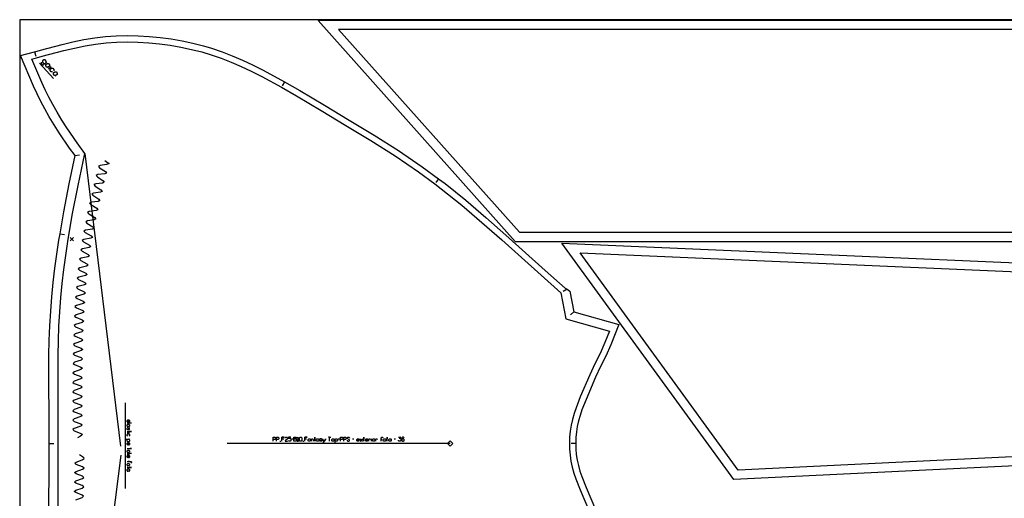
# Model space of a CAD drawing. Extents: x 0 to 3042, y 0 to 1350.
# Tile 3 of 13: x 7 to 1094, y 822 to 1350. Entities that reach past the tile are written whole.
import ezdxf

# ---------------------------------------------------------------- set-up
doc = ezdxf.new("R2010")
doc.units = 0

msp = doc.modelspace()

# ---------------------------------------------------------------- linework, layer by layer
for p, q in [((23.404, 1314.477), (24.815, 1309.679)), ((28.875, 1302.057), (44.277, 1285.246)), ((299.275, 1281.479), (296.815, 1277.126)), ((68.242, 1199.946), (73.136, 1200.972)), ((469.434, 1174.284), (466.455, 1170.268)), ((51.497, 1113.69), (56.427, 1112.851)), ((611.296, 1052.404), (606.955, 1049.924)), ((618.689, 1027.694), (615.002, 1024.317)), ((123.3, 927.058), (123.3, 832.658)), ((39.522, 882.338), (44.522, 882.337)), ((294.073, 884.647), (295.406, 884.647)), ((307.406, 887.313), (308.74, 887.313)), ((319.406, 884.647), (320.74, 884.647)), ((358.74, 887.313), (360.073, 887.313)), ((374.406, 887.313), (375.74, 887.313)), ((395.406, 884.647), (395.406, 887.313)), ((420.406, 887.313), (421.74, 887.313)), ((620.824, 882.316), (615.824, 882.315))]:
    msp.add_line(p, q)
for points in [[(7, 0), (3035.373, 0), (3035.373, 1350), (7, 1350), (7, 0)], [(1658.908, 1105.356), (2241.371, 1139.734), (2750.518, 1169.785), (2746.814, 1229.191), (2750.299, 1288.606), (2241.043, 1316.775), (1658.457, 1349), (1158.194, 1349), (336.665, 1349), (554.129, 1105.356), (1158.608, 1105.356), (1658.908, 1105.356)], [(795.231, 842.629), (605.449, 1103.441), (1439.002, 1067.331), (1838.627, 1050.019), (2248.416, 1032.266), (2244.813, 972.716), (2248.413, 913.218), (1838.777, 893.32), (1439.249, 873.913), (795.231, 842.629)], [(309.74, 884.647), (309.74, 889.313), (311.74, 889.313), (312.406, 888.647), (312.406, 887.98), (311.74, 887.313), (309.74, 887.313), (311.74, 887.313), (312.406, 886.647), (312.406, 885.313), (311.74, 884.647), (309.74, 884.647)], [(316.406, 884.647), (315.74, 885.313), (315.74, 888.647), (316.406, 889.313), (317.74, 889.313), (318.406, 888.647), (318.406, 885.313), (317.74, 884.647), (316.406, 884.647)], [(326.073, 884.647), (325.406, 885.313), (325.406, 886.647), (326.073, 887.313), (327.406, 887.313), (328.073, 886.647), (328.073, 887.313), (328.073, 884.647), (328.073, 885.313), (327.406, 884.647), (326.073, 884.647)], [(335.073, 884.647), (334.406, 885.313), (334.406, 886.647), (335.073, 887.313), (336.406, 887.313), (337.073, 886.647), (337.073, 887.313), (337.073, 884.647), (337.073, 885.313), (336.406, 884.647), (335.073, 884.647)], [(352.073, 884.647), (351.406, 885.313), (351.406, 886.647), (352.073, 887.313), (353.406, 887.313), (354.073, 886.647), (354.073, 885.313), (353.406, 884.647), (352.073, 884.647)], [(397.073, 884.647), (396.406, 885.313), (396.406, 886.647), (397.073, 887.313), (398.406, 887.313), (399.073, 886.647), (399.073, 885.313), (398.406, 884.647), (397.073, 884.647)], [(409.073, 884.647), (408.406, 885.313), (408.406, 886.647), (409.073, 887.313), (410.406, 887.313), (411.073, 886.647), (411.073, 887.313), (411.073, 884.647), (411.073, 885.313), (410.406, 884.647), (409.073, 884.647)], [(415.073, 884.647), (414.406, 885.313), (414.406, 886.647), (415.073, 887.313), (416.406, 887.313), (417.073, 886.647), (417.073, 887.313), (417.073, 884.647), (417.073, 885.313), (416.406, 884.647), (415.073, 884.647)]]:
    msp.add_lwpolyline(points, close=True)
for points in [[(39.303, 784.846), (39.522, 882.338), (39.522, 882.338), (39.301, 979.66), (39.659, 995.911), (40.268, 1012.036), (41.193, 1028.256), (42.467, 1044.265), (44.054, 1059.983), (45.899, 1075.592), (47.987, 1091.136), (50.317, 1106.738), (51.497, 1113.69), (55.618, 1137.926), (61.633, 1168.961), (68.242, 1199.946), (62.16, 1208.323), (50.579, 1225.232), (45.033, 1233.909), (39.717, 1242.699), (34.649, 1251.607), (30.298, 1259.883), (26.226, 1268.286), (22.359, 1276.795), (7.92, 1310.603), (23.404, 1314.477), (23.553, 1314.514), (29.914, 1316.316), (53.928, 1322.705), (65.829, 1325.499), (77.913, 1327.971), (89.848, 1329.964), (101.727, 1331.422), (113.611, 1332.273), (125.672, 1332.543), (137.827, 1332.313), (149.998, 1331.594), (162.205, 1330.396), (174.296, 1328.741), (186.346, 1326.626), (198.23, 1324.078), (209.824, 1321.135), (218.873, 1318.507), (230.388, 1314.612), (241.684, 1310.252), (252.913, 1305.44), (264.115, 1300.209), (275.725, 1294.363), (299.275, 1281.479), (316.14, 1271.948), (343.469, 1255.801), (370.777, 1239.066), (398.136, 1222.657), (425.148, 1205.727), (451.472, 1187.607), (469.434, 1174.284), (476.519, 1169.02), (499.328, 1150.635), (521.735, 1131.554), (543.695, 1112.107), (587.207, 1073.101), (609.156, 1053.796), (611.296, 1052.404), (614.356, 1050.414), (618.689, 1027.694), (668.348, 1013.595), (659.561, 991.064), (654.009, 978.642), (648.304, 967.139), (642.712, 955.281), (632.318, 930.948), (627.706, 919.198), (625.668, 913.242), (623.904, 907.102), (622.555, 901.094), (621.577, 895.047), (620.988, 888.925), (620.824, 882.316), (620.903, 876.146), (621.456, 870.013), (622.408, 863.923), (623.726, 857.924), (625.492, 851.692), (627.557, 845.624), (632.232, 833.711), (642.572, 809.542)], [(286.74, 884.647), (286.74, 889.313), (288.74, 889.313), (289.406, 888.647), (289.406, 887.313), (288.74, 886.647), (286.74, 886.647)], [(290.406, 884.647), (290.406, 889.313), (292.406, 889.313), (293.073, 888.647), (293.073, 887.313), (292.406, 886.647), (290.406, 886.647)], [(296.406, 884.647), (296.406, 889.313), (299.073, 889.313), (296.406, 889.313), (296.406, 887.313), (298.406, 887.313)], [(300.073, 887.98), (300.073, 888.647), (300.74, 889.313), (302.073, 889.313), (302.74, 888.647), (302.74, 887.313), (300.073, 885.313), (300.073, 884.647), (302.74, 884.647), (302.74, 885.313)], [(306.406, 889.313), (303.74, 889.313), (303.74, 887.98), (305.74, 887.98), (306.406, 887.313), (306.406, 885.313), (305.74, 884.647), (304.406, 884.647), (303.74, 885.313)], [(313.406, 887.98), (314.073, 889.313), (314.073, 884.647), (313.406, 884.647), (314.74, 884.647)], [(321.74, 884.647), (321.74, 889.313), (324.406, 889.313), (321.74, 889.313), (321.74, 887.313), (323.74, 887.313)], [(329.073, 884.647), (329.073, 887.313), (329.073, 886.647), (329.74, 887.313), (330.406, 887.313), (331.073, 886.647), (331.073, 884.647)], [(332.74, 884.647), (332.74, 889.313), (332.74, 887.98), (332.073, 887.98), (333.406, 887.98)], [(340.74, 886.647), (340.073, 887.313), (338.74, 887.313), (338.073, 886.847), (338.073, 886.313), (338.74, 885.98), (340.073, 885.98), (340.74, 885.647), (340.74, 885.113), (340.073, 884.647), (338.74, 884.647), (338.073, 885.313)], [(341.74, 883.313), (342.206, 883.313), (344.406, 886.647), (344.406, 887.313), (344.406, 886.647), (343.073, 884.647), (341.74, 886.647), (341.74, 887.313)], [(349.073, 884.647), (349.073, 889.313), (347.74, 889.313), (350.406, 889.313)], [(355.073, 883.313), (355.073, 887.313), (355.073, 886.647), (355.74, 887.313), (357.073, 887.313), (357.74, 886.647), (357.74, 885.313), (357.073, 884.647), (355.74, 884.647), (355.073, 885.313)], [(361.073, 884.647), (361.073, 889.313), (363.073, 889.313), (363.74, 888.647), (363.74, 887.313), (363.073, 886.647), (361.073, 886.647)], [(364.74, 884.647), (364.74, 889.313), (366.74, 889.313), (367.406, 888.647), (367.406, 887.313), (366.74, 886.647), (364.74, 886.647)], [(368.406, 885.98), (368.406, 885.313), (369.073, 884.647), (370.406, 884.647), (371.073, 885.313), (371.073, 886.313), (368.406, 887.647), (368.406, 888.647), (369.073, 889.313), (370.406, 889.313), (371.073, 888.647), (371.073, 887.98)], [(381.74, 885.313), (381.073, 884.647), (379.74, 884.647), (379.073, 885.313), (379.073, 886.647), (379.74, 887.313), (381.073, 887.313), (381.74, 886.647), (381.74, 885.98), (379.073, 885.98)], [(382.74, 884.647), (382.74, 884.847), (385.406, 887.113), (385.406, 887.313), (385.406, 887.113), (384.073, 885.98), (382.74, 887.113), (382.74, 887.313), (382.74, 887.113), (385.406, 884.847), (385.406, 884.647)], [(387.073, 884.647), (387.073, 889.313), (387.073, 887.98), (386.406, 887.98), (387.74, 887.98)], [(391.406, 885.313), (390.74, 884.647), (389.406, 884.647), (388.74, 885.313), (388.74, 886.647), (389.406, 887.313), (390.74, 887.313), (391.406, 886.647), (391.406, 885.98), (388.74, 885.98)], [(392.406, 884.647), (392.406, 887.313), (392.406, 886.647), (393.073, 887.313), (393.74, 887.313), (394.406, 886.647)], [(400.073, 884.647), (400.073, 887.313), (400.073, 886.647), (400.74, 887.313), (401.406, 887.313), (402.073, 886.647)], [(406.073, 884.647), (406.073, 886.647), (406.74, 886.647), (405.406, 886.647), (406.073, 886.647), (406.073, 888.647), (406.74, 889.313), (407.406, 889.313), (408.073, 888.647)], [(412.74, 884.647), (412.74, 889.313), (412.74, 887.98), (412.073, 887.98), (413.406, 887.98)], [(425.073, 889.313), (427.74, 889.313), (425.74, 887.98), (427.073, 887.98), (427.74, 887.313), (427.74, 885.313), (427.073, 884.647), (425.74, 884.647), (425.073, 885.313), (425.073, 885.98)], [(431.406, 888.647), (430.74, 889.313), (429.406, 889.313), (428.74, 888.647), (428.74, 885.313), (429.406, 884.647), (430.74, 884.647), (431.406, 885.313), (431.406, 886.647), (430.74, 887.313), (429.406, 887.313), (428.74, 886.647)]]:
    msp.add_lwpolyline(points)
at = {"layer": '1'}
for p, q in [((38.802, 1295.662), (41.751, 1298.364)), ((78.997, 1202.239), (118.394, 879.176)), ((62.547, 1109.767), (66.547, 1105.767)), ((62.547, 1105.767), (66.547, 1109.767)), ((130.299, 904.524), (125.633, 904.524)), ((125.633, 893.857), (128.299, 893.857)), ((482.145, 882.314), (236.002, 882.314)), ((130.299, 871.191), (125.633, 871.191)), ((125.633, 870.191), (128.299, 870.191)), ((118.686, 869.215), (78.997, 562.39))]:
    msp.add_line(p, q, dxfattribs=at)
for points in [[(1658.608, 1115.357), (2739.913, 1179.177), (2736.795, 1229.171), (2739.729, 1279.177), (1658.195, 1339.001), (358.995, 1339.001), (558.608, 1115.357), (1658.608, 1115.357)], [(35.762, 1298.98), (35.823, 1300.393), (37.298, 1301.744), (38.711, 1301.682), (40.062, 1300.208), (40, 1298.795), (40.738, 1299.47), (37.788, 1296.768), (38.526, 1297.444), (37.113, 1297.506), (35.762, 1298.98)], [(44.206, 1289.764), (44.268, 1291.176), (45.742, 1292.527), (47.155, 1292.466), (48.506, 1290.991), (48.444, 1289.578), (49.182, 1290.254), (46.232, 1287.552), (46.97, 1288.227), (45.557, 1288.289), (44.206, 1289.764)], [(800.141, 852.879), (625.74, 1092.552), (2237.821, 1022.716), (2234.794, 972.716), (2237.821, 922.716), (800.141, 852.879)], [(125.633, 902.857), (126.299, 903.524), (127.633, 903.524), (128.299, 902.857), (128.299, 901.524), (127.633, 900.857), (128.299, 900.857), (125.633, 900.857), (126.299, 900.857), (125.633, 901.524), (125.633, 902.857)], [(482.145, 879.314), (485.145, 882.314), (482.145, 885.314), (479.145, 882.314), (482.145, 879.314)], [(125.633, 874.191), (126.299, 874.857), (127.633, 874.857), (128.299, 874.191), (128.299, 872.857), (127.633, 872.191), (128.299, 872.191), (125.633, 872.191), (126.299, 872.191), (125.633, 872.857), (125.633, 874.191)], [(125.633, 859.524), (126.299, 860.191), (127.633, 860.191), (128.299, 859.524), (128.299, 858.191), (127.633, 857.524), (128.299, 857.524), (125.633, 857.524), (126.299, 857.524), (125.633, 858.191), (125.633, 859.524)], [(125.633, 853.524), (126.299, 854.191), (127.633, 854.191), (128.299, 853.524), (128.299, 852.191), (127.633, 851.524), (128.299, 851.524), (125.633, 851.524), (126.299, 851.524), (125.633, 852.191), (125.633, 853.524)]]:
    msp.add_lwpolyline(points, close=True, dxfattribs=at)
for points in [[(49.302, 784.945), (49.522, 882.315), (49.522, 882.315), (49.3, 979.56), (49.657, 995.689), (50.261, 1011.657), (51.17, 1027.574), (52.436, 1043.471), (54.004, 1058.976), (55.83, 1074.417), (57.898, 1089.803), (60.208, 1105.259), (61.356, 1112.013), (65.457, 1136.136), (71.451, 1167.057), (78.967, 1202.197), (70.331, 1214.086), (58.918, 1230.749), (53.525, 1239.189), (48.341, 1247.759), (43.421, 1256.406), (39.224, 1264.389), (35.278, 1272.534), (31.51, 1280.827), (20.529, 1306.541), (25.38, 1307.755), (31.823, 1309.581), (55.628, 1315.914), (67.429, 1318.684), (79.192, 1321.089), (90.852, 1323.038), (102.404, 1324.457), (113.939, 1325.282), (125.684, 1325.544), (137.555, 1325.319), (149.45, 1324.616), (161.389, 1323.443), (173.217, 1321.825), (185.008, 1319.755), (196.635, 1317.262), (208.101, 1314.35), (218.427, 1311.306), (229.407, 1307.512), (240.465, 1303.179), (251.473, 1298.404), (262.452, 1293.225), (274.224, 1287.224), (295.832, 1275.384), (312.696, 1265.853), (339.908, 1249.774), (367.119, 1233.097), (394.536, 1216.653), (421.305, 1199.877), (447.402, 1181.913), (465.262, 1168.663), (472.237, 1163.484), (494.934, 1145.185), (517.197, 1126.224), (539.054, 1106.866), (582.535, 1067.888), (604.534, 1048.539), (610.023, 1019.758), (657.936, 1006.155), (653.104, 993.763), (647.679, 981.625), (641.973, 970.124), (636.326, 958.149), (625.841, 933.603), (621.131, 921.6), (618.991, 915.35), (617.12, 908.836), (615.68, 902.427), (614.631, 895.934), (613.997, 889.348), (613.822, 882.315), (613.907, 875.789), (614.505, 869.16), (615.526, 862.63), (616.935, 856.213), (618.805, 849.617), (620.981, 843.218), (625.763, 831.033), (636.18, 806.687)], [(30.633, 1303.097), (30.572, 1301.684), (31.923, 1300.21), (33.336, 1300.148), (37.022, 1303.526), (36.285, 1302.85), (36.347, 1304.263), (34.996, 1305.738), (33.583, 1305.799), (32.108, 1304.448), (32.046, 1303.036), (33.397, 1301.561), (34.81, 1301.499)], [(43.254, 1292.282), (41.841, 1292.344), (40.49, 1293.819), (40.552, 1295.232), (42.027, 1296.583), (43.44, 1296.521), (44.791, 1295.046), (44.729, 1293.633)], [(100.959, 1194.565), (104.011, 1192.455), (105.221, 1191.479), (105.378, 1190.768), (103.007, 1190.019), (95.737, 1189.156), (93.999, 1188.249), (95.263, 1186.591), (101.583, 1182.326), (102.848, 1180.665), (100.952, 1179.792), (93.368, 1178.989), (91.475, 1178.118), (92.745, 1176.466), (99.081, 1172.224), (100.352, 1170.567), (98.459, 1169.683), (90.88, 1168.844), (88.992, 1167.965), (90.271, 1166.322), (96.633, 1162.118), (97.914, 1160.468), (96.027, 1159.569), (88.453, 1158.675), (86.572, 1157.784), (87.865, 1156.153), (94.261, 1152.001), (95.557, 1150.36), (93.677, 1149.444), (86.112, 1148.48), (84.239, 1147.572), (85.549, 1145.955), (91.988, 1141.869), (93.299, 1140.24), (91.43, 1139.302), (83.875, 1138.255), (82.014, 1137.327), (83.342, 1135.726), (89.828, 1131.717), (91.16, 1130.103), (89.302, 1129.141), (81.761, 1127.998), (79.912, 1127.048), (81.261, 1125.466), (87.8, 1121.542), (89.153, 1119.946), (87.308, 1118.957), (79.786, 1117.71), (77.95, 1116.735), (79.321, 1115.173), (85.917, 1111.345), (87.292, 1109.767), (85.462, 1108.751), (77.958, 1107.391), (76.138, 1106.388), (77.533, 1104.848), (84.186, 1101.121), (85.586, 1099.565), (83.772, 1098.52), (76.29, 1097.044), (74.486, 1096.013), (75.905, 1094.496), (82.617, 1090.875), (84.042, 1089.341), (82.244, 1088.266), (74.787, 1086.669), (73, 1085.61), (74.443, 1084.116), (81.213, 1080.605), (82.662, 1079.094), (80.882, 1077.991), (73.453, 1076.272), (71.683, 1075.184), (73.151, 1073.713), (79.978, 1070.314), (81.451, 1068.826), (79.69, 1067.694), (72.29, 1065.854), (70.538, 1064.736), (72.03, 1063.29), (78.911, 1060.002), (80.409, 1058.539), (78.666, 1057.38), (71.296, 1055.422), (69.562, 1054.276), (71.076, 1052.851), (78.006, 1049.667), (79.525, 1048.228), (77.8, 1047.045), (70.456, 1044.984), (68.739, 1043.814), (70.271, 1042.408), (77.242, 1039.315), (78.779, 1037.897), (77.068, 1036.693), (69.752, 1034.544), (68.048, 1033.351), (69.596, 1031.962), (76.602, 1028.948), (78.155, 1027.548), (76.457, 1026.327), (69.165, 1024.1), (67.473, 1022.889), (69.035, 1021.515), (76.07, 1018.571), (77.638, 1017.187), (75.952, 1015.951), (68.679, 1013.657), (66.999, 1012.429), (68.574, 1011.068), (75.633, 1008.185), (77.212, 1006.816), (75.537, 1005.566), (68.283, 1003.212), (66.612, 1001.971), (68.198, 1000.621), (75.28, 997.792), (76.869, 996.435), (75.203, 995.175), (67.966, 992.77), (66.303, 991.516), (67.897, 990.176), (74.998, 987.393), (76.595, 986.047), (74.937, 984.778), (67.716, 982.328), (66.06, 981.063), (67.663, 979.732), (74.779, 976.991), (76.384, 975.654), (74.732, 974.376), (67.524, 971.888), (65.876, 970.614), (67.485, 969.291), (74.614, 966.584), (76.225, 965.256), (74.58, 963.971), (67.383, 961.45), (65.741, 960.168), (67.355, 958.851), (74.496, 956.174), (76.112, 954.853), (74.473, 953.561), (67.286, 951.013), (65.647, 949.724), (67.267, 948.412), (74.417, 945.76), (76.038, 944.446), (74.403, 943.149), (67.224, 940.577), (65.589, 939.283), (67.213, 937.976), (74.371, 935.345), (75.995, 934.035), (74.363, 932.734), (67.19, 930.144), (65.559, 928.846), (67.186, 927.542), (74.351, 924.927), (75.978, 923.621), (74.348, 922.318), (67.18, 919.714), (65.552, 918.412), (67.18, 917.11), (74.349, 914.508), (75.979, 913.205), (74.352, 911.9), (67.189, 909.285), (65.561, 907.98), (67.192, 906.681), (74.363, 904.087), (75.994, 902.786), (74.368, 901.479), (67.207, 898.859), (65.581, 897.553), (67.056, 896.285), (73.916, 893.758), (76.017, 892.364), (75.713, 891.458), (74.301, 890.443), (70.814, 888.347)], [(126.299, 905.524), (125.633, 906.191), (125.633, 907.524), (126.299, 908.191), (127.633, 908.191), (128.299, 907.524), (128.299, 906.191), (127.633, 905.524), (126.966, 905.524), (126.966, 908.191)], [(127.633, 897.191), (128.299, 897.857), (128.299, 899.191), (127.833, 899.857), (127.299, 899.857), (126.966, 899.191), (126.966, 897.857), (126.633, 897.191), (126.099, 897.191), (125.633, 897.857), (125.633, 899.191), (126.299, 899.857)], [(125.633, 895.524), (130.299, 895.524), (128.966, 895.524), (128.966, 896.191), (128.966, 894.857)], [(126.299, 890.191), (125.633, 890.857), (125.633, 892.191), (126.299, 892.857), (127.633, 892.857), (128.299, 892.191), (128.299, 890.857), (127.633, 890.191)], [(124.299, 886.857), (128.299, 886.857), (127.633, 886.857), (128.299, 886.191), (128.299, 884.857), (127.633, 884.191), (126.299, 884.191), (125.633, 884.857), (125.633, 886.191), (126.299, 886.857)], [(126.299, 880.524), (125.633, 881.191), (125.633, 882.524), (126.299, 883.191), (127.633, 883.191), (128.299, 882.524), (128.299, 881.191), (127.633, 880.524), (126.966, 880.524), (126.966, 883.191)], [(68.825, 820.181), (75.985, 822.71), (77.619, 823.994), (76.011, 825.31), (68.902, 827.979), (67.294, 829.292), (68.931, 830.57), (76.097, 833.083), (77.734, 834.363), (76.127, 835.681), (69.024, 838.365), (67.419, 839.681), (69.057, 840.957), (76.227, 843.457), (77.867, 844.734), (76.263, 846.054), (69.164, 848.748), (67.561, 850.068), (69.2, 851.341), (76.373, 853.833), (78.014, 855.107), (76.412, 856.429), (69.314, 859.129), (67.712, 860.45), (69.197, 861.693), (76.059, 864.122), (78.168, 865.484), (77.877, 866.39), (76.484, 867.418), (73.039, 869.549)], [(125.633, 876.524), (130.299, 876.524), (128.966, 876.524), (128.966, 877.191), (128.966, 875.857)], [(126.299, 866.524), (125.633, 867.191), (125.633, 868.524), (126.299, 869.191), (127.633, 869.191), (128.299, 868.524), (128.299, 867.191), (127.633, 866.524), (126.966, 866.524), (126.966, 869.191)], [(125.633, 862.524), (127.633, 862.524), (127.633, 861.857), (127.633, 863.191), (127.633, 862.524), (129.633, 862.524), (130.299, 861.857), (130.299, 861.191), (129.633, 860.524)], [(125.633, 855.857), (130.299, 855.857), (128.966, 855.857), (128.966, 856.524), (128.966, 855.191)]]:
    msp.add_lwpolyline(points, dxfattribs=at)

doc.saveas('drawing.dxf')
